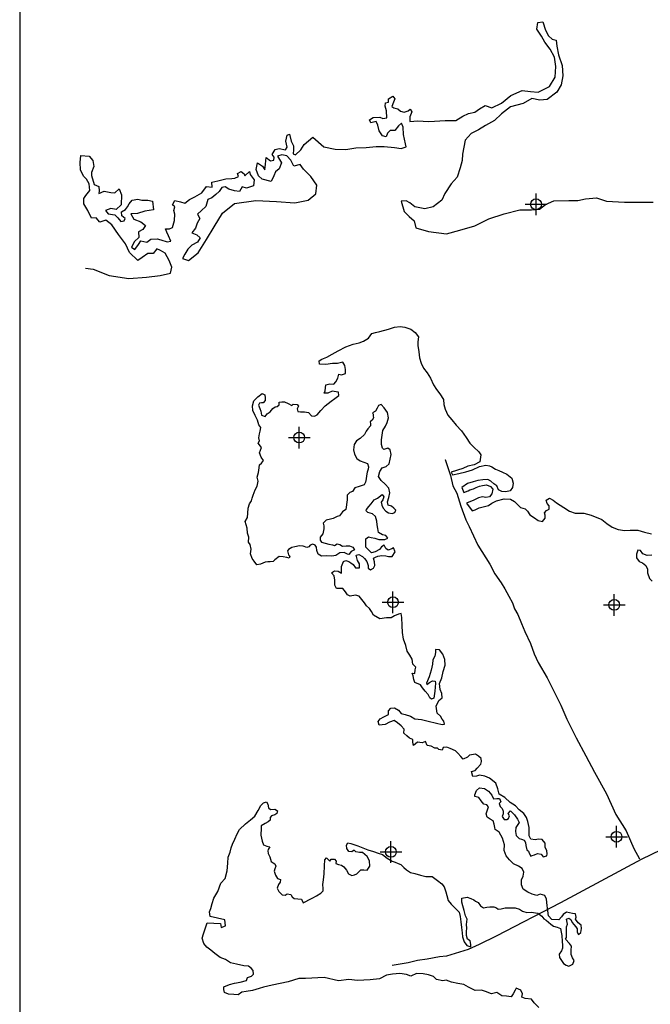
# Model space of a CAD drawing. Extents: x 164447 to 260447, y 765761 to 829592.
# Tile 2 of 16: x 164447 to 179013, y 782227 to 804994. Entities that reach past the tile are written whole.
import ezdxf

# ---------------------------------------------------------------- set-up
doc = ezdxf.new("R2010")
doc.units = 0
doc.header["$LTSCALE"] = 800
doc.header["$PDMODE"] = 34
doc.header["$PDSIZE"] = 250
for name, color, linetype in [('BORDER', 1, 'CONTINUOUS'), ('MAJROADS', 9, 'CONTINUOUS'), ('SEC', 2, 'CONTINUOUS'), ('WATER', 4, 'CONTINUOUS')]:
    doc.layers.add(name, color=color, linetype=linetype)

msp = doc.modelspace()

# ---------------------------------------------------------------- linework, layer by layer
at = {"layer": 'BORDER', "color": 0}
msp.add_lwpolyline([(164447.020738, 766591.706349), (260447.020738, 766591.706349), (260447.020738, 829591.706349), (164447.020738, 829591.706349)], close=True, dxfattribs=at)
at = {"layer": 'MAJROADS', "color": 0}
for points in [[(174271.866135, 794823.973714), (174271.866135, 794823.973714), (174394.771776, 794454.366141), (174451.656918, 794219.32183), (174542.498159, 794042.67602), (174640.835283, 793748.665697), (174755.740588, 793429.393233), (174830.013648, 793278.009564), (175027.822916, 792840.805077), (175309.418938, 792402.970023), (175425.080923, 792184.241666), (175565.941991, 791973.702815), (175657.035459, 791830.571707), (175747.939757, 791662.304573), (175830.591493, 791510.857847), (175879.791583, 791368.042023), (175954.253813, 791241.794381), (176036.464152, 791031.696926), (176118.863661, 790846.735497), (176242.462925, 790569.293355), (176332.86277, 790333.996817), (176423.514841, 790132.214981), (176630.33335, 789778.734192), (176721.111535, 789593.709708), (176943.993772, 789147.937375), (177083.972047, 788820.097066), (177298.601722, 788391.145141), (177521.673129, 787970.508835), (177728.302469, 787591.892019), (178001.078419, 787095.469293), (178215.329754, 786616.245315), (178455.473796, 786237.376273), (178636.777939, 785833.812601), (178760.629429, 785589.885161)], [(179266.250969, 785802.427173), (178805.124347, 785572.122909), (176938.610174, 784574.556752), (175456.817254, 783805.291037), (175061.263526, 783611.942003), (174803.404179, 783492.488086), (174602.432308, 783429.65564), (174309.713632, 783338.660806), (174145.95788, 783321.58155), (173855.509031, 783267.690295), (173639.338956, 783239.819488), (173418.741768, 783185.764539), (173051.867088, 783121.138003)]]:
    msp.add_lwpolyline(points, dxfattribs=at)
at = {"layer": 'SEC', "color": 0}
for p in [(176374.921362, 800725.75195), (170903.705531, 795332.124864), (173069.862259, 791524.922296), (178180.41893, 791463.711485), (178233.986307, 786100.678246), (173021.820879, 785752.392312)]:
    msp.add_point(p, dxfattribs=at)
at = {"layer": 'WATER', "color": 0}
for points in [[(165970.415778, 799245.964952), (166146.388684, 799226.809413), (166513.976115, 799081.93245), (166965.83229, 799011.87562), (167376.485509, 799042.613875), (167695.05841, 799082.349145), (167929.927061, 799131.024978), (167964.390982, 799273.192368), (167898.398513, 799424.41322), (167807.390735, 799592.555561), (167698.953423, 799660.297962), (167615.418522, 799694.366736), (167530.923981, 799586.042323), (167405.282934, 799586.889065), (167279.020942, 799495.599039), (167178.056509, 799429.267874), (166986.648791, 799614.839748), (166887.434291, 799808.166748), (166729.756651, 800027.017103), (166572.13546, 800254.243528), (166438.795736, 800355.659557), (166296.120302, 800314.738849), (166213.036997, 800415.816182), (166104.09164, 800408.173955), (166021.516381, 800584.635916), (165930.395703, 800736.026117), (165931.242445, 800861.667164), (165973.57439, 800928.393475), (166066.50145, 801045.037509), (166050.765401, 801195.919664), (165992.866755, 801305.203718), (165917.933723, 801372.720322), (165851.941255, 801523.941175), (165844.694174, 801691.519021), (165862.518854, 801850.551448), (166055.11201, 801840.877041), (166138.195315, 801739.799708), (166162.363883, 801597.237173), (166102.828203, 801463.615202), (166102.320158, 801388.230573), (166167.973929, 801186.753302), (166276.52414, 801135.76304), (166284.222816, 801035.193753), (166275.4516, 800976.617713), (166401.431344, 801026.02739), (166552.031253, 800999.88309), (166644.111571, 800990.886076), (166745.245353, 801082.345451), (166794.598581, 800947.989637), (166793.017996, 800713.459682), (166675.019175, 800605.361067), (166549.547476, 800631.336018), (166431.943802, 800581.869892), (166490.068245, 800506.090117), (166640.668154, 800479.945817), (166715.601186, 800412.429214), (166782.04525, 800328.21692), (166857.542778, 800344.461014), (166883.009684, 800394.548085), (166808.076651, 800462.064688), (166800.321526, 800554.257906), (166892.79699, 800603.893381), (166935.128935, 800670.619692), (166977.46088, 800737.346003), (167045.033933, 800820.655106), (167179.220399, 800844.880124), (167271.187819, 800819.13097), (167405.204936, 800818.227779), (167513.980944, 800800.741796), (167537.754367, 800599.546772), (167336.502893, 800567.39728), (167168.58635, 800509.89378), (167017.760644, 800502.533801), (167083.97891, 800384.817228), (167242.672641, 800316.736129), (167350.997054, 800232.241588), (167291.743621, 800140.499966), (167190.892087, 800090.920941), (167198.364965, 799956.847374), (167097.231183, 799865.388), (167029.319433, 799731.822478), (167104.365364, 799681.058014), (167188.916355, 799797.758497), (167248.113339, 799881.124049), (167381.904658, 799846.716578), (167474.549471, 799921.480262), (167625.375177, 799928.840242), (167708.966527, 799903.147538), (167851.077467, 799860.307548), (167934.951064, 799876.495193), (167885.484938, 799994.098867), (167844.169083, 800078.141812), (167811.229299, 800162.128309), (167903.366067, 800161.507364), (167978.920043, 800186.127529), (168021.929382, 800353.366678), (168031.265093, 800495.703415), (168006.701378, 800579.633462), (168032.394082, 800663.224812), (167974.10029, 800713.876377), (168033.410172, 800813.994068), (168158.825422, 800779.643047), (168259.168911, 800753.837444), (168368.622314, 800836.864299), (168494.658507, 800894.650046), (168654.481227, 800994.090344), (168764.329776, 801135.749688), (168889.857924, 801118.150806), (168882.272147, 801235.472233), (169024.891132, 801268.016872), (169209.503365, 801317.031402), (169343.576932, 801324.504281), (169419.018009, 801332.372305), (169503.004505, 801365.31209), (169478.384341, 801440.866067), (169562.427287, 801482.181921), (169629.097149, 801431.473906), (169645.510591, 801381.104589), (169755.076893, 801480.883583), (169771.377437, 801413.762126), (169862.667463, 801287.500134), (169845.012131, 801153.595916), (169685.471659, 801096.035967), (169585.184619, 801130.21764), (169525.818287, 801021.723879), (169408.666208, 801039.266311), (169274.874889, 801073.673782), (169191.509337, 801132.870765), (169116.01181, 801116.626671), (169056.758377, 801024.885049), (168980.865703, 800950.008466), (168888.22089, 800875.244781), (168795.801875, 800833.985376), (168744.472916, 800675.178747), (168643.339134, 800583.719372), (168550.637871, 800500.579618), (168608.592966, 800399.671634), (168549.226634, 800291.177873), (168506.555993, 800174.195142), (168422.061451, 800065.870729), (168539.044182, 800023.200088), (168613.920765, 799947.307414), (168554.610882, 799847.189723), (168420.14217, 799781.084355), (168327.384457, 799689.568532), (168259.585606, 799572.75515), (168208.651794, 799472.581009), (168342.386663, 799429.797468), (168569.725987, 799604.170799), (168764.464224, 799912.787044), (168942.337421, 800204.764049), (169128.756037, 800521.812814), (169406.690477, 800746.103867), (169901.330192, 800809.781907), (170378.653273, 800789.812148), (170805.663486, 800761.805016), (171107.597145, 800818.405324), (171284.510702, 800967.989142), (171310.993699, 801168.845469), (171169.955299, 801370.830785), (171003.562892, 801539.481171), (170928.912107, 801648.878124), (170777.860602, 801608.013865), (170711.755235, 801742.482578), (170620.295861, 801843.61636), (170503.200232, 801869.534862), (170402.461596, 801836.707977), (170493.582274, 801685.317776), (170442.366214, 801543.263286), (170358.15392, 801476.819222), (170315.652627, 801384.964701), (170256.116946, 801251.34273), (170047.053898, 801303.010386), (169963.857694, 801387.335579), (169906.184846, 801530.123912), (169940.705216, 801680.667371), (170057.462148, 801604.49245), (170107.154073, 801520.393055), (170124.809404, 801654.297273), (170142.577634, 801804.953631), (170242.582426, 801728.891609), (170318.079954, 801745.135703), (170326.907619, 801812.087812), (170277.102796, 801879.435068), (170344.901647, 801996.24845), (170437.151314, 802012.379645), (170587.751223, 801986.235345), (170621.650648, 802044.642036), (170597.48208, 802187.204571), (170623.51348, 802321.05234), (170682.315318, 802345.785403), (170714.747057, 802186.414279), (170772.645703, 802077.130225), (170772.024759, 801984.993457), (170763.027745, 801892.913138), (170821.490885, 801867.389783), (170939.546155, 801983.864468), (171015.777525, 802108.99747), (171217.932191, 802275.164079), (171476.122669, 802055.63633), (171735.442137, 802003.629978), (171978.291712, 801993.616873), (172213.103914, 802033.916637), (172447.690319, 802040.712122), (172682.389622, 802064.259746), (172866.663158, 802063.017858), (173101.023765, 802036.309064), (173260.056192, 802018.484384), (173377.546968, 802051.198371), (173361.302873, 802126.695898), (173312.457691, 802336.436341), (173305.26706, 802512.390256), (173264.007655, 802604.809272), (173196.547501, 802538.252309), (173112.05296, 802429.927896), (173003.164052, 802430.661739), (172944.136417, 802372.424396), (172910.067643, 802288.889496), (172826.419844, 802306.20613), (172751.825508, 802423.979153), (172719.22442, 802558.222068), (172677.908566, 802642.265014), (172560.41779, 802609.551027), (172527.365107, 802676.785383), (172611.520951, 802734.853377), (172762.346657, 802742.213357), (172837.505488, 802708.201032), (172929.755155, 802724.332228), (172922.451625, 802883.534004), (172889.681189, 802992.648709), (172898.565304, 803067.976888), (172965.686761, 803084.277432), (172966.251256, 803168.038131), (173067.15924, 803225.993226), (173108.644443, 803167.07849), (173082.951739, 803083.48714), (173040.393996, 802983.256549), (173090.481067, 802957.789643), (173182.448486, 802932.040489), (173240.742278, 802881.388924), (173324.333628, 802855.69622), (173416.696194, 802888.579555), (173467.178411, 802921.745138), (173508.663614, 802862.830402), (173457.616902, 802745.904121), (173456.883059, 802637.015213), (173641.269494, 802652.525465), (173892.495139, 802642.455911), (174030.271138, 802650.509238), (174277.963699, 802664.987445), (174520.869724, 802663.35041), (174680.692444, 802762.790708), (174815.161157, 802828.896075), (174957.723693, 802853.064644), (175067.177095, 802936.091499), (175201.702257, 803010.572936), (175352.132817, 802959.300426), (175579.020546, 803066.665199), (175789.60773, 803241.151428), (176050.056187, 803356.666472), (176242.536445, 803330.239925), (176426.753531, 803320.621967), (176687.314887, 803452.889151), (176814.367171, 803661.444154), (176832.812795, 803912.61335), (176800.776202, 804130.616963), (176701.505252, 804315.567893), (176576.936745, 804475.559961), (176502.455308, 804610.085124), (176394.695389, 804778.340363), (176412.463619, 804928.996721), (176529.841496, 804944.958568), (176595.551717, 804751.857367), (176661.657084, 804617.388654), (176744.909737, 804541.439531), (176836.933606, 804524.066447), (176852.726105, 804381.560361), (176893.251666, 804180.252438), (176975.37533, 803936.781918), (176990.490435, 803693.762995), (176955.574919, 803484.587047), (176853.933092, 803317.743044), (176635.026287, 803151.689334), (176459.015922, 803136.122633), (176274.968184, 803170.8688), (176073.152216, 803054.95861), (175787.857797, 802981.493264), (175577.327062, 802815.383104), (175417.165645, 802665.686387), (175206.973607, 802549.832646), (175047.150886, 802450.392348), (174879.008546, 802359.384569), (174735.599268, 802209.574954), (174674.76525, 801883.303377), (174665.42954, 801740.966639), (174622.363752, 801565.35142), (174553.943956, 801356.401271), (174410.47823, 801198.215585), (174266.560907, 800973.021341), (174198.536258, 800822.70368), (173996.438042, 800664.91314), (173803.506189, 800624.331129), (173577.634551, 800667.735614), (173460.990518, 800760.662674), (173377.512067, 800803.107518), (173260.19064, 800795.521741), (173325.618614, 800560.54019), (173442.093299, 800442.48492), (173558.680882, 800341.181789), (173599.488692, 800181.754215), (173892.086641, 800096.017786), (174302.175365, 800042.995343), (174612.654443, 800124.667411), (174956.807149, 800231.241891), (175284.546412, 800388.185688), (175637.131637, 800503.079788), (175997.980033, 800601.165299), (176266.014267, 800599.358916), (176450.400702, 800614.869167), (176593.527732, 800722.798434), (176786.741833, 800805.260794), (177130.217145, 800811.322436), (177339.618891, 800809.911199), (177515.798604, 800850.60611), (177767.250047, 800874.040835), (178001.271957, 800797.075622), (178419.962549, 800777.501009), (178788.509621, 800775.017232), (179081.672065, 800773.041501)], [(176441.007502, 782150.049136), (176332.882808, 782259.606788), (176266.454763, 782343.771677), (176124.234226, 782361.453407), (176049.1031, 782395.439023), (176057.971522, 782470.73549), (176025.033068, 782554.679924), (175916.467464, 782597.258393), (175891.074702, 782555.561745), (175848.661574, 782472.113335), (175797.931163, 782397.092436), (175689.200218, 782414.553711), (175580.414159, 782423.642588), (175472.06901, 782499.710648), (175346.262587, 782467.047763), (175204.317619, 782526.591483), (175112.386583, 782552.314928), (174970.000705, 782544.879464), (174894.924693, 782587.237478), (174811.421169, 782621.278207), (174703.020907, 782688.97387), (174569.172768, 782706.600486), (174418.690061, 782741.082125), (174301.752059, 782783.715708), (174217.917852, 782767.52205), (174075.807543, 782801.948576), (174009.26927, 782869.368669), (173892.331269, 782912.002251), (173766.855528, 782929.573754), (173616.207479, 782938.9382), (173481.863316, 782881.213235), (173381.614997, 782915.364192), (173231.077176, 782941.473433), (173055.146592, 782925.886027), (172921.022885, 782901.650654), (172761.396187, 782818.973837), (172543.5485, 782795.289601), (172250.404346, 782780.473787), (172049.577024, 782798.541314), (171814.929428, 782766.594908), (171480.529536, 782844.15104), (171044.999504, 782821.899763), (170894.296341, 782822.891811), (170651.000778, 782749.138529), (170466.532456, 782708.489043), (170282.064133, 782667.839557), (170080.851015, 782627.300298), (169980.161785, 782594.472071), (169820.755542, 782545.284846), (169678.259436, 782521.104586), (169577.680434, 782505.021156), (169493.570658, 782446.965508), (169393.156997, 782455.999271), (169267.626143, 782465.198376), (169175.750221, 782499.294219), (169159.446335, 782566.38363), (169159.887246, 782633.362813), (169294.176295, 782682.71538), (169411.61032, 782715.433379), (169537.36163, 782739.723866), (169688.340361, 782780.593807), (169705.526067, 782847.462763), (169797.842899, 782880.346103), (169848.352856, 782921.87741), (169840.531595, 783005.656503), (169790.683004, 783064.593971), (169732.351788, 783106.841757), (169623.565729, 783115.930634), (169456.39334, 783158.894899), (169314.227917, 783184.949027), (169197.51037, 783261.0722), (169080.627483, 783312.078181), (168955.647766, 783405.001264), (168864.047413, 783480.959097), (168772.391946, 783548.544532), (168697.591503, 783632.764535), (168664.928618, 783758.570958), (168690.707177, 783858.874392), (168741.823385, 783992.502075), (168776.084569, 784109.495191), (169085.808178, 784099.083583), (169101.946722, 784006.876979), (169202.635952, 784039.705205), (169186.82809, 784182.146197), (168844.0558, 784259.757443), (168828.027484, 784368.708843), (168862.013099, 784443.839969), (168896.274284, 784560.833085), (168930.535468, 784677.8262), (169023.679007, 784836.295509), (169091.925807, 785028.41975), (169193.111061, 785136.599557), (169236.13044, 785312.144344), (169254.032625, 785487.854473), (169263.341957, 785630.130123), (169305.975539, 785747.068125), (169331.754098, 785847.371559), (169365.794828, 785930.875082), (169416.800808, 786047.75797), (169467.861902, 786173.013256), (169527.130052, 786273.096235), (169661.915126, 786397.800383), (169779.734948, 786489.125167), (169880.809974, 786580.560178), (169956.988262, 786705.650123), (170016.36664, 786822.477897), (170075.414335, 786889.071284), (170150.876144, 786905.320055), (170175.662655, 786854.920327), (170191.856313, 786771.08612), (170241.815132, 786728.893448), (170342.33902, 786736.60448), (170400.72535, 786702.729092), (170383.539644, 786635.860137), (170341.512314, 786611.018512), (170265.995391, 786586.397342), (170232.230231, 786544.755808), (170231.844434, 786486.149023), (170189.706876, 786444.562602), (170114.13484, 786411.569034), (170021.652666, 786353.568501), (170021.321984, 786303.334113), (170020.219708, 786135.886155), (170044.455081, 786001.762448), (170077.393535, 785917.818013), (170152.524661, 785883.832398), (170227.766015, 785866.591578), (170185.518229, 785808.260362), (170176.925376, 785774.825884), (170184.911977, 785716.163985), (170226.277943, 785640.536835), (170259.051055, 785531.475207), (170300.69259, 785497.710046), (170342.389238, 785472.317284), (170367.175749, 785421.917555), (170341.672759, 785363.476111), (170324.542166, 785304.979553), (170357.425507, 785212.662721), (170398.791472, 785137.035572), (170473.977712, 785111.422354), (170465.219517, 785052.870682), (170422.971732, 784994.539466), (170397.3034, 784910.980828), (170430.296968, 784835.408792), (170513.524923, 784759.506073), (170580.448992, 784750.692765), (170622.531437, 784783.906788), (170706.145188, 784766.610854), (170739.304097, 784716.156012), (170789.262916, 784673.96334), (170956.600646, 784656.116268), (170997.911498, 784572.11672), (171056.738738, 784605.220515), (171123.99349, 784646.641595), (171216.365436, 784687.897333), (171300.420098, 784737.580582), (171401.274669, 784795.526002), (171460.267251, 784853.746991), (171460.597933, 784903.981379), (171452.831787, 784996.132869), (171461.920664, 785104.918928), (171479.602394, 785247.139465), (171489.187295, 785431.277105), (171498.441513, 785565.180357), (171532.261788, 785615.19429), (171607.117345, 785539.346685), (171640.882505, 785580.988219), (171716.234086, 785580.492195), (171757.820507, 785538.354637), (171749.062312, 785479.802965), (171807.55887, 785462.672373), (171882.800224, 785445.431553), (171932.759042, 785403.238881), (171999.242201, 785327.44639), (172040.553053, 785243.446842), (172115.684179, 785209.461226), (172182.718476, 785217.392714), (172233.118205, 785242.179225), (172275.255763, 785283.765646), (172325.820833, 785333.66935), (172392.800016, 785333.22844), (172476.523995, 785332.677302), (172535.737032, 785424.387883), (172528.136227, 785541.656567), (172470.190807, 785642.511138), (172361.955886, 785735.323994), (172294.976703, 785735.764905), (172211.362952, 785753.060838), (172169.776531, 785795.198397), (172119.266575, 785753.66709), (172052.342505, 785762.480398), (172002.549028, 785829.790264), (171994.672654, 785905.196959), (172028.548042, 785963.583289), (172095.416998, 785946.397583), (172162.23084, 785920.839479), (172254.161875, 785895.116034), (172371.044763, 785844.110053), (172487.982765, 785801.476471), (172621.665562, 785758.732661), (172730.28628, 785724.52659), (172830.5346, 785690.375633), (172938.824635, 785605.935175), (173047.224897, 785538.239513), (173122.411137, 785512.626295), (173189.224979, 785487.068191), (173247.666423, 785461.565201), (173322.577094, 785394.089994), (173380.798082, 785335.097412), (173472.508663, 785275.884375), (173572.812096, 785250.105816), (173706.550008, 785215.734404), (173831.915521, 785181.418106), (173974.246285, 785180.481172), (174099.226002, 785087.558088), (174199.198753, 785011.545142), (174248.99223, 784944.235276), (174290.082627, 784826.746137), (174314.648683, 784742.856816), (174347.366681, 784625.422791), (174413.794727, 784541.257901), (174488.650284, 784465.410296), (174596.774978, 784355.852644), (174621.230806, 784255.218528), (174637.204009, 784137.89473), (174653.066984, 784003.826136), (174668.985073, 783878.12994), (174676.75122, 783785.97845), (174717.841616, 783668.48931), (174775.897264, 783584.379535), (174867.828299, 783558.656089), (174868.158982, 783608.890477), (174851.965324, 783692.724683), (174793.634108, 783734.972469), (174769.068052, 783818.86179), (174769.674303, 783910.958167), (174778.542725, 783986.254634), (174770.721465, 784070.033727), (174779.92057, 784195.564581), (174746.927002, 784271.136618), (174714.264117, 784396.943041), (174681.491005, 784506.004669), (174656.924949, 784589.893989), (174657.5312, 784681.990366), (174783.28251, 784706.280853), (174866.786034, 784672.240124), (174933.599876, 784646.68202), (174975.24141, 784612.916859), (175033.62774, 784579.041471), (175091.738502, 784503.304094), (175158.442116, 784461.001194), (175233.903925, 784477.249966), (175309.310619, 784485.12634), (175401.406996, 784484.520088), (175459.84844, 784459.017098), (175501.489975, 784425.251938), (175568.524272, 784433.183425), (175660.78599, 784457.694368), (175777.99956, 784456.922775), (175895.213131, 784456.151182), (175995.516565, 784430.372623), (176062.165065, 784379.697325), (176162.468499, 784353.918766), (176262.992387, 784361.629799), (176413.530208, 784335.520557), (176505.185675, 784267.935122), (176554.979152, 784200.625256), (176605.048198, 784175.17738), (176663.324301, 784124.557196), (176713.283119, 784082.364524), (176779.93162, 784031.689226), (176863.545371, 784014.393293), (176938.676497, 783980.407677), (176954.870155, 783896.573471), (176971.118927, 783821.111662), (176978.554391, 783678.725784), (176986.375651, 783594.946691), (176985.93474, 783527.967508), (176960.376637, 783461.153666), (176909.646225, 783386.132768), (176917.522599, 783310.726073), (176958.943678, 783243.471321), (177008.682042, 783167.789057), (177067.068372, 783133.913669), (177133.882214, 783108.355565), (177226.309273, 783157.983701), (177251.977605, 783241.542339), (177218.87381, 783300.369579), (177185.880242, 783375.941615), (177186.541607, 783476.41039), (177195.520257, 783568.451653), (177145.72678, 783635.761519), (177054.291768, 783736.836545), (177079.629417, 783770.160796), (177080.235668, 783862.257172), (177080.731692, 783937.608754), (177081.28283, 784021.332733), (177098.413422, 784079.82929), (177074.067822, 784197.208202), (177132.839948, 784221.939599), (177174.481483, 784188.174439), (177207.530164, 784120.974801), (177249.061471, 784070.464844), (177290.592778, 784019.954888), (177323.751687, 783969.500046), (177323.255663, 783894.148465), (177356.414572, 783843.693622), (177406.924528, 783885.224929), (177424.275575, 783977.211078), (177416.454315, 784060.990171), (177349.805814, 784111.665469), (177283.377769, 784195.830358), (177300.453248, 784245.954518), (177284.204476, 784321.416326), (177217.280406, 784330.229634), (177075.114983, 784356.283762), (176999.43272, 784306.545399), (176965.557332, 784248.159069), (176898.137238, 784181.620796), (176739.116792, 784191.040355), (176664.316349, 784275.260358), (176648.343146, 784392.584157), (176632.369943, 784509.907955), (176616.617195, 784660.721344), (176575.306343, 784744.720892), (176466.630512, 784770.554565), (176391.113589, 784745.933395), (176282.437758, 784771.767068), (176182.299666, 784822.662821), (176073.899403, 784890.358483), (176041.071177, 784991.047713), (176041.84277, 785108.261284), (176075.883499, 785191.764808), (176093.234547, 785283.750957), (176051.923695, 785367.750505), (175968.530399, 785418.53603), (175851.702624, 785477.914408), (175760.212499, 785570.617037), (175685.46717, 785663.209437), (175636.004375, 785780.753691), (175645.258593, 785914.656943), (175596.016254, 786065.690788), (175521.601607, 786208.517576), (175429.891027, 786267.730613), (175421.849311, 786318.020114), (175405.60054, 786393.481923), (175380.97937, 786468.998846), (175314.275756, 786511.301745), (175247.572141, 786553.604645), (175222.950972, 786629.121567), (175248.564189, 786704.307807), (175274.287635, 786796.238843), (175241.073612, 786838.321287), (175165.832258, 786855.562107), (175107.721497, 786931.299485), (175049.610736, 787007.036862), (174957.6797, 787032.760307), (174957.955269, 787074.622297), (175000.478624, 787174.815503), (175067.843603, 787232.981378), (175184.946946, 787215.464989), (175276.657527, 787156.251952), (175351.402856, 787063.659552), (175392.713708, 786979.660004), (175468.120403, 786987.536378), (175526.727188, 786987.150581), (175559.720756, 786911.578545), (175525.955595, 786869.937011), (175542.259481, 786802.8476), (175592.163186, 786752.28253), (175616.894583, 786693.510403), (175616.508787, 786634.903618), (175590.950683, 786568.089776), (175640.74416, 786500.77991), (175699.350945, 786500.394114), (175741.378276, 786525.235738), (175758.508868, 786583.732296), (175733.777471, 786642.504423), (175784.397655, 786700.780525), (175817.666791, 786667.070479), (175875.88778, 786608.077897), (175942.205598, 786507.168212), (175983.571564, 786431.541062), (175941.268664, 786364.837448), (175907.44839, 786314.823515), (175898.46974, 786222.782252), (175914.608284, 786130.575648), (175981.146557, 786063.155554), (176039.643115, 786046.024962), (176098.084559, 786020.521972), (176131.243468, 785970.06713), (176139.174956, 785903.032833), (176163.630784, 785802.398716), (176196.899921, 785768.68867), (176213.314034, 785718.344055), (176254.735113, 785651.089303), (176288.334932, 785667.613643), (176338.679547, 785684.027757), (176405.879185, 785717.076438), (176489.492937, 785699.780504), (176539.341528, 785640.843036), (176623.175734, 785657.036694), (176631.878815, 785707.215968), (176623.947327, 785774.250265), (176582.636475, 785858.249813), (176583.242727, 785950.34619), (176516.814682, 786034.511079), (176433.145816, 786043.434615), (176357.684008, 786027.185843), (176257.32546, 786044.592004), (176215.959495, 786120.219154), (176216.510633, 786203.943133), (176217.227112, 786312.784306), (176184.674454, 786455.335525), (176151.791114, 786547.652357), (176093.790581, 786640.13453), (175985.500546, 786724.574988), (175902.382818, 786817.222503), (175777.292874, 786893.400791), (175652.478498, 787011.441068), (175519.016156, 787087.67447), (175494.725669, 787213.425779), (175445.317988, 787339.342431), (175295.386419, 787457.548049), (175195.193213, 787500.071404), (175069.772586, 787526.015304), (175002.628061, 787501.339021), (174910.47657, 787493.572875), (174886.13097, 787610.951786), (174970.02029, 787635.517842), (175012.212962, 787685.476661), (175096.543193, 787777.0219), (175113.728899, 787843.890856), (175105.797411, 787910.925153), (175047.521308, 787961.545337), (174972.50041, 788012.275748), (174838.376702, 787988.040375), (174787.811632, 787938.13667), (174687.067288, 787896.936046), (174637.218697, 787955.873514), (174570.735538, 788031.666005), (174512.514549, 788090.658587), (174387.259264, 788141.719681), (174312.128138, 788175.705296), (174228.349045, 788167.884036), (174202.790941, 788101.070194), (174127.549587, 788118.311014), (174094.280451, 788152.021061), (174035.673666, 788152.406857), (173952.225255, 788194.819985), (173860.239106, 788212.171032), (173818.983368, 788304.542978), (173743.411332, 788271.54941), (173634.680387, 788289.010685), (173542.087986, 788214.265355), (173525.839214, 788289.727164), (173526.225011, 788348.333949), (173451.093885, 788382.319565), (173392.817782, 788432.939749), (173317.907111, 788500.414956), (173326.885761, 788592.456219), (173260.402601, 788668.24871), (173177.119533, 788735.779031), (173093.726236, 788786.564557), (172993.037006, 788753.73633), (172892.182435, 788695.79091), (172749.741443, 788679.983049), (172725.175387, 788763.872369), (172775.850685, 788830.52087), (172859.850233, 788871.831721), (172969.077202, 788929.722028), (172969.62834, 789013.446006), (173020.248524, 789071.722109), (173104.027616, 789079.543369), (173195.793311, 789028.70273), (173262.27647, 788952.910239), (173354.207505, 788927.186794), (173471.200621, 788892.925609), (173571.228485, 788825.285061), (173730.248932, 788815.865501), (173880.676525, 788773.011464), (174072.966108, 788729.881857), (174206.704019, 788695.510445), (174256.99352, 788703.55216), (174240.689635, 788770.641571), (174207.530726, 788821.096414), (174166.109646, 788888.351166), (174091.198976, 788955.826373), (174067.184057, 789123.439672), (174126.617549, 789248.639844), (174202.410041, 789315.123004), (174194.699008, 789415.646892), (174161.815668, 789507.963724), (174145.952693, 789642.032318), (174197.068901, 789775.660002), (174231.55054, 789926.142709), (174274.349464, 790068.197904), (174266.858886, 790202.211384), (174217.396092, 790319.755638), (174142.705876, 790420.720436), (174050.664613, 790429.699086), (174050.223703, 790362.719903), (174032.927769, 790279.106151), (173990.514642, 790195.657741), (173981.480879, 790095.24408), (173955.426751, 789953.078657), (173904.200315, 789802.706178), (173844.601482, 789652.388812), (173852.753425, 789618.844107), (173911.690893, 789668.692698), (173978.945645, 789710.113777), (174045.869714, 789701.300469), (174053.91143, 789651.010968), (174044.93278, 789558.969704), (174035.954131, 789466.928441), (174009.789775, 789308.018223), (173959.390047, 789283.231711), (173917.748512, 789316.996872), (173884.754945, 789392.568908), (173809.899387, 789468.416513), (173751.788626, 789544.153891), (173701.995149, 789611.463757), (173576.794977, 789670.897249), (173552.118693, 789738.041773), (173535.925035, 789821.87598), (173511.193638, 789880.648106), (173578.172821, 789880.207196), (173578.723959, 789963.931175), (173595.854551, 790022.427733), (173529.316278, 790089.847826), (173513.343075, 790207.171624), (173455.342542, 790299.653798), (173397.342008, 790392.135971), (173364.734237, 790526.314793), (173315.436784, 790668.976239), (173291.366752, 790828.217141), (173284.041515, 790987.347815), (173276.881621, 791171.595682), (173260.743076, 791263.802287), (173193.653666, 791247.498401), (173101.28172, 791206.242663), (173025.65457, 791164.876698), (172916.813397, 791165.593177), (172765.944894, 791141.468031), (172615.792869, 791226.184058), (172574.482018, 791310.183606), (172524.68854, 791377.493472), (172458.150267, 791444.913565), (172408.35679, 791512.223431), (172350.246029, 791587.960809), (172292.135268, 791663.698186), (172200.204232, 791689.421631), (172082.82532, 791665.076031), (172016.066592, 791699.006532), (171974.645513, 791766.261285), (171908.162354, 791842.053776), (171832.810772, 791842.5498), (171765.831589, 791842.99071), (171724.465624, 791918.61786), (171725.237217, 792035.831431), (171709.153786, 792136.410433), (171650.987911, 792203.775413), (171718.297777, 792253.56889), (171801.966642, 792244.645354), (171876.987541, 792193.914943), (171877.373337, 792252.521728), (171878.034702, 792352.990503), (171929.040683, 792469.873391), (171979.385298, 792486.287504), (172046.254253, 792469.101798), (172096.268186, 792435.281524), (172146.227004, 792393.088851), (172204.337765, 792317.351474), (172296.434142, 792316.745222), (172297.040394, 792408.841599), (172247.357144, 792492.896261), (172223.011543, 792610.275173), (172281.728556, 792626.634172), (172365.176966, 792584.221045), (172415.080671, 792533.655975), (172464.874148, 792466.346109), (172497.757488, 792374.029277), (172497.371692, 792315.422492), (172547.33051, 792273.22982), (172622.95766, 792314.595785), (172648.46065, 792373.037229), (172640.63939, 792456.816322), (172616.073334, 792540.705642), (172666.473063, 792565.492153), (172716.872792, 792590.278664), (172809.079396, 792606.417208), (172901.120659, 792597.438559), (172967.989615, 792580.252853), (173051.713594, 792579.701715), (173119.409256, 792688.101978), (173078.153518, 792780.473923), (173044.498585, 792755.577185), (172960.609265, 792731.011129), (172902.222935, 792764.886517), (172869.229367, 792840.458553), (172802.029729, 792807.409872), (172759.726829, 792740.706257), (172658.927372, 792691.133235), (172575.038052, 792666.567179), (172508.444665, 792725.614875), (172441.961506, 792801.407366), (172442.788212, 792926.993335), (172443.229122, 792993.972518), (172502.111477, 793035.448711), (172568.980432, 793018.263005), (172652.649298, 793009.339469), (172744.525219, 792975.243626), (172878.483586, 792974.361806), (172954.055622, 793007.355373), (172904.207031, 793066.292841), (172828.965677, 793083.533661), (172737.199983, 793134.3743), (172721.061439, 793226.580905), (172704.867781, 793310.415111), (172697.101635, 793402.566602), (172664.273408, 793503.255832), (172597.735135, 793570.675925), (172489.059304, 793596.509598), (172447.472883, 793638.647156), (172456.065736, 793672.081634), (172515.113432, 793738.675021), (172565.733616, 793796.951123), (172633.31905, 793888.60659), (172708.9462, 793929.972556), (172818.338511, 794012.980056), (172859.869818, 793962.470099), (172834.311714, 793895.656257), (172800.436326, 793837.269927), (172808.367813, 793770.23563), (172841.416495, 793703.035992), (172907.899654, 793627.243501), (172966.285984, 793593.368113), (173049.899736, 793576.072179), (173108.671862, 793600.803576), (173134.119739, 793650.872622), (173092.588432, 793701.382579), (173034.257215, 793743.630365), (172959.070976, 793769.243582), (172942.822204, 793844.705391), (172976.973161, 793944.953711), (172994.434436, 794053.684656), (172970.033721, 794162.69117), (172886.915994, 794255.338684), (172795.370754, 794339.668915), (172737.370221, 794432.151088), (172763.259007, 794549.199318), (172822.41693, 794632.5375), (172914.733762, 794665.42084), (172982.098742, 794723.586715), (173007.932415, 794832.262547), (173025.39369, 794940.993492), (173000.992975, 795050.000006), (172950.979043, 795083.82028), (172858.717325, 795059.309338), (172825.393074, 795084.646987), (172800.827018, 795168.536307), (172801.543497, 795277.37748), (172819.004772, 795386.108425), (172836.466047, 795494.83937), (172895.734198, 795594.922348), (172938.147325, 795678.370758), (172963.980998, 795787.04659), (172939.690511, 795912.7979), (172865.055409, 796022.135096), (172798.57225, 796097.927588), (172731.427725, 796073.251304), (172705.924735, 796014.80986), (172663.566722, 795939.733848), (172596.367083, 795906.685167), (172612.891424, 795873.085347), (172612.615855, 795831.223358), (172620.712684, 795789.306255), (172586.837296, 795730.919924), (172544.754851, 795697.705902), (172552.796567, 795647.416401), (172552.520998, 795605.554411), (172485.045791, 795530.64374), (172451.225516, 795480.629808), (172408.867503, 795405.553796), (172307.792477, 795314.118784), (172223.682701, 795256.063137), (172172.897176, 795172.66984), (172155.325673, 795047.194099), (172179.781502, 794946.559983), (172237.726922, 794845.705412), (172312.74782, 794794.975001), (172396.251344, 794760.934271), (172479.809982, 794735.26594), (172504.376038, 794651.376619), (172495.672957, 794601.197346), (172470.114853, 794534.383504), (172461.191318, 794450.714639), (172452.322896, 794375.418171), (172435.082076, 794300.176818), (172401.206688, 794241.790488), (172292.089946, 794200.644977), (172191.400716, 794167.816751), (172132.242793, 794084.478568), (172073.470667, 794059.747171), (172014.478085, 794001.526182), (172013.761606, 793892.68501), (171978.783942, 793666.850721), (171903.101679, 793617.112358), (171835.516244, 793525.456891), (171776.799231, 793509.097892), (171684.372171, 793459.469756), (171625.655159, 793443.110757), (171525.021042, 793418.654928), (171457.600949, 793352.116655), (171473.959948, 793293.399643), (171473.463924, 793218.048062), (171447.630252, 793109.37223), (171388.472328, 793026.034048), (171388.031418, 792959.054864), (171421.245441, 792916.97242), (171504.804079, 792891.304088), (171588.362716, 792865.635757), (171671.976468, 792848.339823), (171722.155741, 792839.636743), (171780.982982, 792872.740538), (171839.479539, 792855.609946), (171906.238268, 792821.679444), (171990.01736, 792829.500704), (172065.368941, 792829.00468), (172140.500067, 792795.019064), (172181.97626, 792736.13671), (172106.349111, 792694.770745), (172047.301415, 792628.177358), (172022.239335, 792636.715097), (171938.735811, 792670.755827), (171838.211923, 792663.044794), (171745.729749, 792605.04426), (171653.523145, 792588.905716), (171527.99229, 792598.104821), (171419.096004, 792590.448902), (171344.019991, 792632.806915), (171311.081538, 792716.751349), (171303.260277, 792800.530442), (171270.046255, 792842.612887), (171219.977209, 792868.060763), (171152.832684, 792843.38448), (171127.439922, 792801.687831), (171077.15042, 792793.646116), (170993.591783, 792819.314448), (170909.922918, 792828.237983), (170800.916404, 792803.837269), (170733.826993, 792787.533383), (170658.199843, 792746.167418), (170632.862194, 792712.843167), (170657.373136, 792620.581449), (170690.642273, 792586.871402), (170673.621908, 792545.11964), (170615.12535, 792562.250233), (170531.456485, 792571.173768), (170439.415222, 792580.152418), (170338.450423, 792505.462202), (170304.685263, 792463.820668), (170229.278568, 792455.944294), (170179.04418, 792456.274976), (170120.382281, 792448.288375), (170011.26554, 792407.142865), (169927.431333, 792390.949207), (169861.003288, 792475.114096), (169819.527095, 792533.99645), (169778.381584, 792643.113192), (169795.842859, 792751.844137), (169771.442145, 792860.850651), (169729.910838, 792911.360607), (169739.054829, 793028.519064), (169706.171488, 793120.835896), (169698.570683, 793238.10458), (169657.700742, 793389.083311), (169708.541381, 793480.849005), (169717.575144, 793581.262666), (169726.719135, 793698.421123), (169752.497694, 793798.724557), (169803.172992, 793865.373057), (169820.358698, 793932.242013), (169837.544404, 793999.110969), (169888.605498, 794124.366254), (169931.018625, 794207.814664), (169956.907411, 794324.862894), (169932.396469, 794417.124612), (169966.60254, 794525.74533), (169975.691417, 794634.531388), (169984.504725, 794701.455458), (170035.014681, 794742.986765), (170077.262467, 794801.317981), (170027.524104, 794877.000245), (169986.32348, 794977.744589), (170029.012176, 795103.054988), (169954.32196, 795204.019787), (169988.142234, 795254.033719), (169971.893463, 795329.495528), (169989.24451, 795421.481677), (169998.002704, 795480.033349), (170015.298638, 795563.6471), (169973.822445, 795622.529454), (169941.049332, 795731.591082), (169883.159026, 795840.818051), (169833.696232, 795958.362305), (169826.040313, 796067.258591), (169851.929099, 796184.30682), (169944.631728, 796275.796946), (170045.596527, 796350.487161), (170112.355255, 796316.55666), (170120.286742, 796249.522363), (170119.900946, 796190.915577), (170069.280762, 796132.639475), (170035.79117, 796132.85993), (169985.501669, 796124.818215), (169960.108907, 796083.121566), (169993.102474, 796007.54953), (170017.778758, 795940.405006), (170033.917302, 795848.198401), (170117.47594, 795822.53007), (170159.723726, 795880.861286), (170235.405989, 795930.59965), (170294.508799, 796005.565434), (170344.963641, 796038.724343), (170395.253142, 796046.766058), (170437.390701, 796088.352479), (170437.776497, 796146.959264), (170504.810794, 796154.890752), (170563.417579, 796154.504956), (170646.921103, 796120.464226), (170730.3144, 796069.678701), (170764.024446, 796102.947837), (170856.065709, 796093.969188), (170889.334846, 796060.259141), (170855.404344, 795993.500413), (170871.763344, 795934.7834), (170930.315015, 795926.025206), (171022.411392, 795925.418955), (171114.397541, 795908.067907), (171189.253098, 795832.220302), (171256.177168, 795823.406994), (171315.004408, 795856.510789), (171399.389753, 795956.428426), (171500.575006, 796064.608234), (171643.62225, 796172.512472), (171727.787139, 796238.940517), (171820.324426, 796305.313449), (171812.448052, 796380.720144), (171753.896381, 796389.478338), (171661.910231, 796406.829386), (171561.110774, 796357.256364), (171477.386795, 796357.807501), (171502.889785, 796416.248945), (171520.516401, 796550.097084), (171612.77812, 796574.608026), (171704.819383, 796565.629377), (171747.067169, 796623.960593), (171797.852694, 796707.35389), (171815.203741, 796799.340039), (171882.072697, 796782.154333), (171974.389529, 796815.037673), (171974.99578, 796907.13405), (171958.857236, 796999.340654), (171909.118873, 797075.022918), (171791.684847, 797042.304919), (171674.471276, 797043.076512), (171515.230375, 797019.00648), (171372.954724, 797028.315812), (171365.07835, 797103.722507), (171423.960705, 797145.1987), (171541.504958, 797194.661495), (171667.531837, 797260.813971), (171801.986227, 797335.283732), (171978.412834, 797426.22272), (172146.301703, 797492.099627), (172288.852922, 797524.652285), (172389.542152, 797557.480511), (172507.251747, 797632.060499), (172583.319807, 797740.405648), (172667.209127, 797764.971704), (172767.788129, 797781.055134), (172969.111475, 797838.339189), (173103.400524, 797887.691756), (173237.469118, 797903.554731), (173346.200064, 797886.093456), (173479.827747, 797834.977248), (173579.800498, 797758.964302), (173662.863112, 797657.94439), (173645.401837, 797549.213444), (173644.795585, 797457.117067), (173668.975845, 797314.620962), (173684.783706, 797172.17997), (173717.501705, 797054.745944), (173775.336898, 796937.146577), (173858.344397, 796827.754267), (173932.869272, 796701.672274), (174007.228805, 796550.473088), (174073.491509, 796441.191005), (174148.181725, 796340.226206), (174239.451395, 796214.033986), (174247.0522, 796096.765302), (174271.452915, 795987.758788), (174337.550277, 795853.359511), (174428.930175, 795743.912087), (174528.572243, 795617.664753), (174653.331505, 795491.252078), (174761.125516, 795331.460039), (174844.022788, 795205.322933), (174935.512914, 795112.620304), (175052.010005, 795003.007539), (175101.803482, 794935.697673), (175075.584013, 794768.415056), (174941.184737, 794702.317693), (174798.633517, 794669.765036), (174681.089264, 794620.302242), (174412.56628, 794529.969506), (174445.670075, 794471.142265), (174588.221294, 794503.694923), (174755.889707, 794536.082239), (174906.923552, 794585.324578), (175066.495136, 794659.628997), (175217.418754, 794692.126541), (175301.032505, 794674.830607), (175351.156665, 794657.755129), (175434.494847, 794598.597206), (175518.053485, 794572.928874), (175601.501895, 794530.515747), (175701.695101, 794487.992392), (175818.30242, 794395.124423), (175842.648021, 794277.745511), (175833.614258, 794177.33185), (175774.511448, 794102.366065), (175673.877332, 794077.910237), (175581.836069, 794086.888886), (175506.704943, 794120.874502), (175465.449205, 794213.246447), (175398.800705, 794263.921745), (175332.207318, 794322.96944), (175257.131306, 794365.327454), (175148.235019, 794357.671535), (175030.911221, 794341.698332), (174921.849593, 794308.92522), (174787.615658, 794267.945051), (174661.423438, 794176.67538), (174702.513835, 794059.186241), (174803.258178, 794100.386865), (174845.285509, 794125.22849), (174929.174829, 794149.794546), (174987.946956, 794174.525943), (175071.89139, 794207.464397), (175138.980801, 794223.768283), (175231.187405, 794239.906827), (175323.008213, 794197.438586), (175372.856804, 794138.501118), (175355.395529, 794029.770173), (175296.347834, 793963.176786), (175212.513627, 793946.983128), (175137.272274, 793964.223948), (175045.010556, 793939.713006), (174935.783586, 793881.822699), (174767.894718, 793815.945792), (174900.695695, 793639.243615), (174967.84022, 793663.919899), (175060.212166, 793705.175637), (175152.473884, 793729.686579), (175278.280307, 793762.349464), (175353.962571, 793812.087827), (175463.18954, 793869.978133), (175639.340579, 793919.055132), (175781.616229, 793909.745799), (175873.32681, 793850.532763), (175939.920197, 793791.485067), (176014.775754, 793715.637462), (176123.396471, 793681.431391), (176173.300176, 793630.866321), (176231.355824, 793546.756546), (176339.756086, 793479.060884), (176423.039155, 793411.530563), (176523.397702, 793394.124401), (176582.500511, 793469.090186), (176582.941422, 793536.069369), (176566.582422, 793594.786382), (176617.147492, 793644.690087), (176675.974733, 793677.793882), (176676.470757, 793753.145463), (176634.93945, 793803.655419), (176610.373394, 793887.54474), (176686.000544, 793928.910705), (176769.448954, 793886.497578), (176844.359625, 793819.022371), (177019.518615, 793717.396207), (177144.553446, 793632.845521), (177278.18113, 793581.729313), (177479.118679, 793580.406583), (177646.291069, 793537.442318), (177896.80164, 793435.320129), (178013.408959, 793342.45216), (178130.071392, 793257.956588), (178272.071474, 793206.785266), (178422.609295, 793180.676024), (178548.250377, 793188.221716), (178724.070733, 793187.064326), (178882.870724, 793144.155175), (179041.725829, 793109.618422)], [(179046.846514, 792615.591832), (178937.950228, 792607.935913), (178837.701908, 792642.08687), (178787.963544, 792717.769134), (178729.411873, 792726.527328), (178695.31603, 792634.651406), (178694.764892, 792550.927427), (178752.82054, 792466.817652), (178836.324063, 792432.776923), (178911.289848, 792373.674113), (178952.6007, 792289.674565), (178952.049562, 792205.950586), (178993.029731, 792071.716651), (179059.623118, 792012.668956)]]:
    msp.add_lwpolyline(points, dxfattribs=at)

doc.saveas('drawing.dxf')
